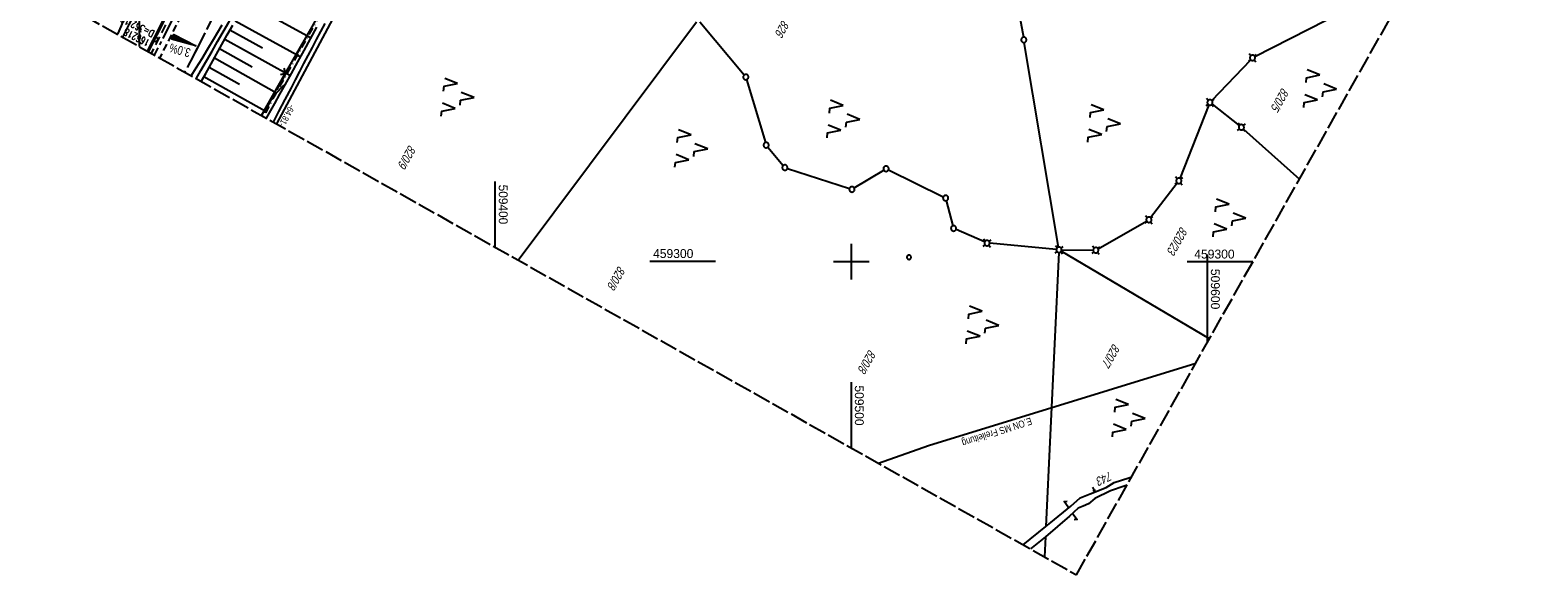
# Model space of a CAD drawing. Extents: x 509054 to 510069, y 459212 to 460305.
# Tile 3 of 66: x 509269 to 509693, y 459212 to 459365. Entities that reach past the tile are written whole.
import ezdxf

# ---------------------------------------------------------------- set-up
doc = ezdxf.new("R2010")
doc.units = 0
doc.header["$LTSCALE"] = 10
doc.header["$MEASUREMENT"] = 0
for name, pattern in [('ACAD_ISO13W100', [36, 12, -3, 12, -3, 0, -3, 0, -3]), ('ACHSE', [5.5, 4, -0.5, 0.5, -0.5]), ('LT00', [0]), ('LT02', [0.4, 0.2, -0.2]), ('LT08', [0.42, 0.2, -0.1, 0.02, -0.1]), ('LT11', [0.3, 0.2, -0.1]), ('LT14', [0.6, 0.5, -0.1]), ('STRICHLINIE2', [0.375, 0.25, -0.125])]:
    doc.linetypes.add(name, pattern=pattern)
doc.layers.get('0').update_dxf_attribs({"linetype": 'LT00'})
for name, color, linetype in [('--EK_FBR', 1, 'LT00'), ('--EK_Haltung', 7, 'STRICHLINIE2'), ('--EK_Schacht-Text', 5, 'LT00'), ('--EL_DFK_AB_L', 21, 'LT00'), ('--EL_Haltung', 182, 'STRICHLINIE2'), ('-AX-093', 35, 'ACHSE'), ('-QUE-20O', 11, 'LT00'), ('ABSTAND', 8, 'LT00'), ('DFK_AB_L', 21, 'LT00'), ('DFK_FLUR_NR', 250, 'LT00'), ('DFK_FLURNR_PFEIL', 250, 'LT00'), ('DFK_GZPKT', 250, 'LT00'), ('DFK_KATASTER', 250, 'LT00'), ('DFK_NUTZUNG', 250, 'LT00'), ('DFK_VERMPKT', 252, 'LT00'), ('GASLTG', 250, 'ACAD_ISO13W100'), ('MITTELSTREIFEN-Ü_LINIE', 250, 'LT11'), ('SCHLITZRINNE', 182, 'LT00'), ('STROM_FREILTG', 80, 'STROMFREILEITUNG'), ('STROM_TEXT', 80, 'Continuous'), ('V110_AFBR_BAB', 250, 'LT00'), ('V110_BOESCH', 250, 'LT00'), ('V110_BOSCHUNG', 250, 'LT00'), ('V110_GRABEN', 250, 'LT00'), ('V110_LD_MARK', 250, 'LT00'), ('V110_LG_MARK', 250, 'LT02'), ('V110_RASTER', 250, 'LT00'), ('V110_SCHLITZR', 182, 'LT00'), ('V110_ZAUN', 40, 'LT00'), ('V111_AFBR_BAB', 250, 'LT00'), ('V111_BOESCH', 250, 'LT00'), ('V111_BOSCHUNG', 250, 'LT00'), ('V111_GRABEN', 250, 'LT00'), ('V111_LD_MARK', 250, 'LT00'), ('V111_LG_MARK', 250, 'LT02'), ('V111_RASTER', 250, 'LT00'), ('V111_SCHLITZR', 182, 'LT00'), ('V111_ZAUN', 40, 'LT00')]:
    doc.layers.add(name, color=color, linetype=linetype)
doc.layers.add('-BLATT_110-RAND', color=7, linetype='LT14', plot=False)
doc.styles.add('Beschrift', font='ARIAL.TTF')
doc.styles.add('schachtbeschriftung', font='romans.shx', dxfattribs={"width": 0.75, "height": 2})
doc.styles.get("Standard").update_dxf_attribs({"font": 'ARIAL.TTF'})
doc.styles.add('Strom', font='txt-alt.shx')
doc.styles.add('Versorgungsltg', font='ARIAL.TTF', dxfattribs={"width": 0.8, "height": 2})
doc.linetypes.add('STROMFREILEITUNG', pattern='A,12.7,-5.5,["xx",Strom,S=2.5,R=0,X=-2.6,Y=-0.85],-4.35', length=22.55)

# ---------------------------------------------------------------- blocks, each defined once
blk = doc.blocks.new('SYMB7060')
at = {"color": 0, "linetype": 'ByBlock'}
for p, q in [((-0.26, 0), (0, 0)), ((-0.08, 0.045), (0, 0)), ((0, 0), (-0.08, -0.045))]:
    blk.add_line(p, q, dxfattribs=at)
blk = doc.blocks.new('SYMB7010')
at = {"color": 0, "linetype": 'ByBlock'}
for points in [[(-0.031408, 0.499213), (-0.093728, 0.49134), (-0.15457, 0.475719), (-0.212975, 0.452595), (-0.268021, 0.422333), (-0.31884, 0.385411), (-0.36463, 0.342411), (-0.40467, 0.29401), (-0.438329, 0.240973), (-0.465074, 0.184136), (-0.484486, 0.124395), (-0.496256, 0.062692), (-0.5002, 0)], [(-0.5002, 0), (-0.496256, -0.062692), (-0.484486, -0.124395), (-0.465075, -0.184136), (-0.438329, -0.240973), (-0.404671, -0.29401), (-0.36463, -0.342411), (-0.31884, -0.385411), (-0.268021, -0.422333), (-0.212975, -0.452595), (-0.154571, -0.475719), (-0.093728, -0.49134), (-0.031408, -0.499213), (0.031408, -0.499213)], [(0.5002, 0), (0.496256, 0.062692), (0.484485, 0.124395), (0.465074, 0.184136), (0.438329, 0.240973), (0.40467, 0.29401), (0.36463, 0.342411), (0.31884, 0.385411), (0.268021, 0.422333), (0.212975, 0.452595), (0.15457, 0.475719), (0.093728, 0.49134), (0.031408, 0.499213), (-0.031408, 0.499213)], [(0.031408, -0.499213), (0.093728, -0.491341), (0.15457, -0.475719), (0.212975, -0.452595), (0.268021, -0.422333), (0.31884, -0.385411), (0.36463, -0.342411), (0.404671, -0.294011), (0.438329, -0.240974), (0.465075, -0.184136), (0.484486, -0.124395), (0.496256, -0.062692), (0.500201, 0)]]:
    blk.add_lwpolyline(points, dxfattribs=at)
blk = doc.blocks.new('SYMB7030')
at = {"color": 0, "linetype": 'ByBlock'}
for p, q in [((-0.353695, 0.353695), (-0.697, 0.697)), ((0.353695, 0.353695), (0.697, 0.697)), ((-0.353695, -0.353695), (-0.697, -0.697)), ((0.353695, -0.353695), (0.697, -0.697))]:
    blk.add_line(p, q, dxfattribs=at)
for points in [[(-0.031408, 0.499213), (-0.093728, 0.49134), (-0.15457, 0.475719), (-0.212975, 0.452595), (-0.268021, 0.422333), (-0.31884, 0.385411), (-0.36463, 0.342411), (-0.40467, 0.29401), (-0.438329, 0.240973), (-0.465074, 0.184136), (-0.484486, 0.124395), (-0.496256, 0.062692), (-0.5002, 0)], [(-0.5002, 0), (-0.496256, -0.062692), (-0.484486, -0.124395), (-0.465074, -0.184136), (-0.438329, -0.240973), (-0.404671, -0.29401), (-0.36463, -0.342411), (-0.31884, -0.385411), (-0.268021, -0.422333), (-0.212975, -0.452595), (-0.15457, -0.475719), (-0.093728, -0.49134), (-0.031408, -0.499213), (0.031408, -0.499213), (0.093728, -0.49134), (0.15457, -0.475719), (0.212975, -0.452595), (0.268021, -0.422333), (0.31884, -0.385411), (0.36463, -0.342411), (0.404671, -0.29401), (0.438329, -0.240973), (0.465075, -0.184136), (0.484486, -0.124395), (0.496256, -0.062692), (0.500201, 0)], [(0.5002, 0), (0.496256, 0.062692), (0.484485, 0.124395), (0.465074, 0.184136), (0.438329, 0.240973), (0.40467, 0.29401), (0.36463, 0.34241), (0.31884, 0.385411), (0.268021, 0.422333), (0.212975, 0.452595), (0.15457, 0.475719), (0.093728, 0.49134), (0.031408, 0.499213), (-0.031408, 0.499213)]]:
    blk.add_lwpolyline(points, dxfattribs=at)
blk = doc.blocks.new('SYMB7221')
at = {"color": 0, "linetype": 'ByBlock'}
for p, q in [((0, 0.435), (-0.11, 0.065)), ((0.11, 0.065), (0, 0.435)), ((0.25, 0.065), (0.11, 0.065)), ((-0.35, -0.065), (-0.46, -0.435)), ((0.35, -0.065), (0.24, -0.435))]:
    blk.add_line(p, q, dxfattribs=at)
for points in [[(-0.1, -0.435), (-0.24, -0.435), (-0.35, -0.065)], [(0.6, -0.435), (0.46, -0.435), (0.35, -0.065)]]:
    blk.add_lwpolyline(points, dxfattribs=at)
blk = doc.blocks.new('SYMB7052')
at = {"color": 0, "linetype": 'ByBlock'}
blk.add_lwpolyline([(0, 0), (0, 0.196), (0.076, 0.156)], dxfattribs=at)
blk = doc.blocks.new('SYMB0024')
at = {"color": 0, "linetype": 'ByBlock'}
for p, q in [((-0.5, 0.5), (0, 0)), ((0, 0), (0.5, 0.5))]:
    blk.add_line(p, q, dxfattribs=at)

msp = doc.modelspace()

# ---------------------------------------------------------------- linework, layer by layer
at = {"layer": '--EK_FBR'}
for points in [[(509316.06, 459351.35), (509317.37, 459353.67), (509318.92, 459356.39), (509320.48, 459359.11), (509322.04, 459361.82), (509323.6, 459364.53), (509325.16, 459367.24), (509326.72, 459369.96), (509328.61, 459373.28), (509330.51, 459376.6), (509332.4, 459379.93), (509334.28, 459383.26), (509336.17, 459386.59), (509338.06, 459389.91), (509340.3, 459393.84), (509342.54, 459397.77), (509344.78, 459401.7), (509347.02, 459405.63), (509349.27, 459409.56), (509351.42, 459413.33), (509353.57, 459417.11), (509355.71, 459420.88), (509355.91, 459421.24)], [(509316.06, 459351.35), (509317.37, 459353.67), (509318.92, 459356.39), (509320.48, 459359.11), (509322.04, 459361.82), (509323.6, 459364.53), (509325.16, 459367.24)]]:
    msp.add_lwpolyline(points, dxfattribs=at)
at = {"layer": '--EK_Haltung'}
msp.add_line((509307.36, 459366.48), (509303.37, 459358.5), dxfattribs=at)
at = {"layer": '--EL_DFK_AB_L'}
msp.add_line((509355.04, 459369.48), (509338.54, 459338.67), dxfattribs=at)
at = {"layer": '--EL_Haltung'}
msp.add_line((509307.36, 459366.48), (509303.37, 459358.5), dxfattribs=at)
at = {"layer": '-AX-093', "ltscale": 0.2}
msp.add_lwpolyline([(509310.23, 459369.8), (509304.53, 459358.53), (509304.26, 459358)], dxfattribs=at)
at = {"layer": '-BLATT_110-RAND'}
msp.add_lwpolyline([(509508.66, 460304.61), (509054.47, 459498.79), (509563.22, 459212.04), (510017.41, 460017.85), (509508.66, 460304.61)], dxfattribs=at)
at = {"layer": '-QUE-20O'}
for p, q in [((509309.89, 459363.63), (509309.27, 459362.42)), ((509309.57, 459362.34), (509310.16, 459363.5)), ((509310.42, 459363.36), (509309.86, 459362.25)), ((509310.16, 459362.17), (509310.69, 459363.23)), ((509310.96, 459363.09), (509310.45, 459362.09)), ((509310.75, 459362.01), (509311.23, 459362.96)), ((509311.49, 459362.82), (509311.04, 459361.93)), ((509311.33, 459361.84), (509311.76, 459362.68)), ((509312.03, 459362.55), (509311.63, 459361.76)), ((509311.92, 459361.68), (509312.3, 459362.41)), ((509312.56, 459362.28), (509312.22, 459361.6)), ((509312.51, 459361.51), (509312.83, 459362.14)), ((509313.1, 459362.01), (509312.81, 459361.43)), ((509313.1, 459361.35), (509313.37, 459361.87)), ((509313.63, 459361.73), (509313.4, 459361.27)), ((509313.69, 459361.18), (509313.9, 459361.6)), ((509314.17, 459361.46), (509313.99, 459361.1)), ((509314.28, 459361.02), (509314.44, 459361.33)), ((509314.7, 459361.19), (509314.58, 459360.94)), ((509314.87, 459360.86), (509314.97, 459361.06)), ((509315.24, 459360.92), (509315.16, 459360.77)), ((509315.46, 459360.69), (509315.51, 459360.78)), ((509315.77, 459360.65), (509315.75, 459360.61))]:
    msp.add_line(p, q, dxfattribs=at)
msp.add_lwpolyline([(509309.09, 459362.47), (509309.72, 459363.72), (509315.96, 459360.55), (509309.09, 459362.47)], dxfattribs=at)
at = {"layer": 'DFK_AB_L'}
msp.add_line((509355.04, 459369.48), (509338.54, 459338.67), dxfattribs=at)
at = {"layer": 'DFK_KATASTER'}
for p, q in [((509536.61, 459428.25), (509548.31, 459363.02)), ((509355.04, 459369.48), (509338.54, 459338.67)), ((509406.44, 459300.41), (509456.54, 459367.34)), ((509406.44, 459300.41), (509456.54, 459367.34)), ((509457.47, 459367.36), (509469.9, 459352.4)), ((509613.34, 459357.56), (509633.39, 459367.78)), ((509558.2, 459304.06), (509548.56, 459361.54)), ((509558.2, 459304.06), (509548.56, 459361.54)), ((509601.24, 459345.23), (509612.15, 459356.68)), ((509601.24, 459345.23), (509612.15, 459356.68)), ((509470.59, 459351.1), (509475.87, 459333.43)), ((509470.59, 459351.1), (509475.87, 459333.43)), ((509600.44, 459343.99), (509592.26, 459323.36)), ((509601.31, 459344.22), (509608.95, 459338.18)), ((509610.1, 459337.21), (509625.85, 459323.16)), ((509476.56, 459332.13), (509480.87, 459326.96)), ((509482.06, 459326.16), (509499.47, 459320.51)), ((509500.82, 459320.67), (509509.12, 459325.69)), ((509510.43, 459325.75), (509525.82, 459318.17)), ((509584.03, 459312.34), (509591.52, 459322.07)), ((509526.68, 459317.11), (509528.54, 459310.05)), ((509569.32, 459303.55), (509582.92, 459311.38)), ((509537.42, 459305.5), (509529.42, 459309.03)), ((509557.57, 459303.39), (509538.86, 459305.13)), ((509558.29, 459302.57), (509554.67, 459225.65)), ((509600.56, 459278.29), (509558.97, 459302.94)), ((509559.07, 459303.31), (509567.92, 459303.19)), ((509573.81, 459237.93), (509577.98, 459239.27)), ((509577.98, 459239.27), (509578.74, 459239.57)), ((509564.25, 459233.62), (509567.06, 459234.82)), ((509567.06, 459234.82), (509571.54, 459236.59)), ((509572.76, 459235.66), (509568.38, 459233.44)), ((509571.54, 459236.59), (509573.81, 459237.93)), ((509576.63, 459236.97), (509572.76, 459235.66)), ((509577.42, 459237.24), (509576.63, 459236.97)), ((509556.01, 459226.71), (509561.62, 459231.36)), ((509563.66, 459230.72), (509561.27, 459228.56)), ((509561.62, 459231.36), (509564.25, 459233.62)), ((509565.15, 459231.29), (509563.66, 459230.72)), ((509566.65, 459231.98), (509565.15, 459231.29)), ((509568.38, 459233.44), (509566.65, 459231.98)), ((509548.23, 459220.48), (509554.67, 459225.65)), ((509561.27, 459228.56), (509554.52, 459222.69)), ((509554.67, 459225.65), (509556.01, 459226.71)), ((509554.52, 459222.69), (509550.32, 459219.31)), ((509554.52, 459222.69), (509554.25, 459217.09))]:
    msp.add_line(p, q, dxfattribs=at)
at = {"layer": 'GASLTG', "ltscale": 0.05, "flags": 128}
msp.add_lwpolyline([(509732.48, 459567.69), (509729.94, 459565.36), (509725.51, 459562.81), (509720.09, 459559.78), (509714.04, 459556.13), (509710.28, 459553.89), (509696.3, 459545.64), (509680.28, 459535.94), (509675.54, 459533.13), (509662.67, 459524.53), (509661.31, 459523.49), (509654.68, 459518.01), (509641.53, 459507.31), (509616.04, 459486.4), (509597.79, 459472.06), (509592.36, 459467.67), (509583.44, 459461.06), (509571.13, 459452.34), (509560.96, 459446.08), (509536.18, 459431.58), (509531.7, 459429.29), (509524.56, 459425.59), (509512.62, 459419.97), (509500.19, 459414.01), (509494.35, 459411.46), (509484.5, 459407.13), (509475.95, 459403.85), (509460.65, 459398.15), (509446.94, 459393.44), (509428.45, 459387.85), (509407.17, 459382.36), (509385.48, 459378.15), (509377.07, 459376.74), (509356.92, 459372.99), (509353.25, 459372.22), (509352.3, 459371.75), (509351.45, 459371.07), (509350.6, 459369.66), (509337.3, 459345.94), (509334.65, 459340.87)], dxfattribs=at)
at = {"layer": 'GASLTG', "color": 80, "linetype": 'LT08', "flags": 128}
msp.add_lwpolyline([(509732.69, 459567.46), (509730.12, 459565.11), (509725.66, 459562.54), (509720.24, 459559.52), (509714.19, 459555.87), (509710.44, 459553.63), (509696.46, 459545.39), (509680.44, 459535.68), (509675.7, 459532.87), (509662.84, 459524.29), (509661.5, 459523.26), (509654.87, 459517.78), (509641.72, 459507.07), (509616.22, 459486.16), (509597.97, 459471.82), (509592.54, 459467.43), (509583.62, 459460.81), (509571.3, 459452.09), (509561.11, 459445.83), (509536.33, 459431.32), (509531.84, 459429.02), (509524.69, 459425.32), (509512.75, 459419.7), (509500.31, 459413.74), (509494.47, 459411.18), (509484.61, 459406.86), (509476.06, 459403.57), (509460.75, 459397.86), (509447.03, 459393.15), (509428.53, 459387.57), (509407.23, 459382.07), (509385.53, 459377.85), (509377.12, 459376.45), (509356.97, 459372.69), (509353.34, 459371.94), (509352.47, 459371.5), (509351.68, 459370.87), (509350.86, 459369.51), (509337.56, 459345.79), (509334.92, 459340.72)], dxfattribs=at)
at = {"layer": 'MITTELSTREIFEN-Ü_LINIE', "flags": 128}
msp.add_lwpolyline([(509346.43, 459435.55), (509345.01, 459432.89), (509343.6, 459430.23), (509342.19, 459427.57), (509341.7, 459426.63), (509340.79, 459424.9), (509339.39, 459422.24), (509338, 459419.57), (509336.6, 459416.9), (509334.49, 459412.86), (509332.37, 459408.83), (509330.26, 459404.8), (509328.14, 459400.76), (509326.03, 459396.73), (509323.39, 459391.66), (509320.76, 459386.59), (509318.14, 459381.52), (509315.53, 459376.44), (509313.51, 459372.48), (509311.49, 459368.51), (509309.48, 459364.55), (509307.47, 459360.58), (509305.75, 459357.16)], dxfattribs=at)
at = {"layer": 'SCHLITZRINNE'}
msp.add_lwpolyline([(509342.88, 459437.31), (509340.89, 459433.53), (509338.89, 459429.76), (509337.98, 459428.04), (509336.89, 459425.98), (509334.9, 459422.2), (509332.9, 459418.42), (509330.3, 459413.48), (509327.71, 459408.53), (509325.12, 459403.58), (509322.54, 459398.63), (509320.4, 459394.49), (509318.27, 459390.35), (509316.13, 459386.21), (509314.01, 459382.07), (509311.88, 459377.92), (509309.87, 459373.99), (509307.86, 459370.05), (509305.85, 459366.11), (509303.85, 459362.17), (509302.3, 459359.1)], dxfattribs=at)
at = {"layer": 'STROM_FREILTG', "ltscale": 0.05, "flags": 128}
msp.add_lwpolyline([(509507.59, 459243.39), (509521.65, 459248.32), (509596.72, 459271.48)], dxfattribs=at)
at = {"layer": 'V110_AFBR_BAB'}
msp.add_lwpolyline([(509316.06, 459351.35), (509317.37, 459353.67), (509318.92, 459356.39), (509320.48, 459359.11), (509322.04, 459361.82), (509323.6, 459364.53), (509325.16, 459367.24)], dxfattribs=at)
at = {"layer": 'V110_BOESCH'}
for points in [[(509317.44, 459350.57), (509318.69, 459352.81), (509320.2, 459355.52), (509321.72, 459358.23), (509323.23, 459360.94), (509324.75, 459363.64), (509326.28, 459366.35)], [(509334.34, 459341.04), (509335.31, 459342.64), (509336.67, 459344.86), (509337.38, 459345.92), (509338.16, 459346.93), (509339.01, 459347.88), (509339.92, 459348.77), (509340.89, 459349.59)]]:
    msp.add_lwpolyline(points, dxfattribs=at)
at = {"layer": 'V110_BOSCHUNG'}
for p, q in [((509348.15, 459362.81), (509329.93, 459372.71)), ((509345.26, 459357.52), (509326.95, 459367.53)), ((509342.34, 459352.21), (509324.03, 459362.35)), ((509334.65, 459359.9), (509325.49, 459364.94)), ((509321.13, 459357.17), (509338.59, 459347.42)), ((509322.59, 459359.79), (509331.73, 459354.68)), ((509319.66, 459354.55), (509328.21, 459349.78)), ((509318.2, 459351.93), (509335.19, 459342.44))]:
    msp.add_line(p, q, dxfattribs=at)
at = {"layer": 'V110_GRABEN'}
for points in [[(509349.77, 459365.78), (509348, 459362.54), (509346.23, 459359.3), (509344.46, 459356.06), (509342.68, 459352.82), (509340.89, 459349.59), (509339.45, 459346.99), (509337.99, 459344.39), (509336.54, 459341.79), (509335.69, 459340.28)], [(509337.69, 459339.16), (509339.28, 459342.17), (509341.02, 459345.49), (509342.75, 459348.81), (509343.93, 459351.07), (509345.11, 459353.33), (509346.28, 459355.59), (509347.47, 459357.85), (509348.65, 459360.11), (509349.85, 459362.36), (509351.05, 459364.61), (509352.27, 459366.85)]]:
    msp.add_lwpolyline(points, dxfattribs=at)
at = {"layer": 'V110_LD_MARK'}
for points in [[(509294.92, 459366.22), (509293.94, 459363.82)], [(509314.66, 459352.14), (509316.05, 459354.41), (509317.67, 459357.06), (509319.28, 459359.73), (509320.88, 459362.39), (509322.11, 459364.42), (509323.32, 459366.46)]]:
    msp.add_lwpolyline(points, dxfattribs=at)
at = {"layer": 'V110_LG_MARK', "ltscale": 3, "flags": 128}
for points in [[(509433.16, 459574.98), (509432.67, 459574.07), (509432.17, 459573.16), (509431.1, 459571.24), (509430.03, 459569.34), (509428.94, 459567.44), (509427.84, 459565.55), (509426.74, 459563.66), (509425.63, 459561.77), (509424.52, 459559.88), (509423.42, 459557.99), (509422.32, 459556.1), (509421.01, 459553.83), (509419.71, 459551.57), (509418.42, 459549.3), (509417.13, 459547.02), (509415.84, 459544.75), (509414.55, 459542.48), (509412.94, 459539.65), (509411.33, 459536.82), (509409.72, 459533.99), (509408.12, 459531.16), (509406.51, 459528.33), (509404.91, 459525.49), (509403.47, 459522.91), (509402.02, 459520.33), (509400.59, 459517.75), (509399.15, 459515.16), (509397.72, 459512.58), (509395.29, 459508.2), (509392.87, 459503.83), (509390.45, 459499.45), (509388.15, 459495.28), (509385.85, 459491.1), (509383.56, 459486.92), (509381.71, 459483.52), (509379.85, 459480.12), (509378, 459476.72), (509375.1, 459471.38), (509372.2, 459466.05), (509369.31, 459460.71), (509366.42, 459455.37), (509363.86, 459450.65), (509361.31, 459445.93), (509358.77, 459441.2), (509356.23, 459436.47), (509353.7, 459431.74), (509351.18, 459427.03), (509348.68, 459422.32), (509346.18, 459417.6), (509343.68, 459412.88), (509341.6, 459408.93), (509339.51, 459404.97), (509337.43, 459401.01), (509335.35, 459397.05), (509333.28, 459393.08), (509330.66, 459388.04), (509328.05, 459382.98), (509325.45, 459377.93), (509322.86, 459372.86), (509320.31, 459367.85), (509317.77, 459362.84), (509315.23, 459357.82), (509312.87, 459353.14)], [(509295.41, 459362.99), (509297.21, 459366.55), (509299.8, 459371.63), (509302.4, 459376.71), (509305.01, 459381.79), (509307.55, 459386.73), (509310.1, 459391.66), (509312.65, 459396.6), (509315.21, 459401.53), (509317.34, 459405.63), (509319.47, 459409.73), (509321.6, 459413.83), (509323.74, 459417.93), (509325.89, 459422.02), (509328.29, 459426.6), (509330.7, 459431.18), (509333.12, 459435.76), (509335.54, 459440.33), (509337.03, 459443.16), (509338.53, 459445.98), (509343.58, 459455.44), (509348.67, 459464.88), (509350.53, 459468.32), (509352.4, 459471.75), (509354.28, 459475.18), (509356.15, 459478.61), (509358.03, 459482.04), (509359.9, 459485.47), (509361.66, 459488.68), (509363.42, 459491.9), (509365.18, 459495.11), (509366.94, 459498.32), (509368.87, 459501.84), (509370.8, 459505.36), (509372.74, 459508.89), (509374.22, 459511.58), (509375.69, 459514.27), (509377.17, 459516.97), (509378.65, 459519.66), (509380.13, 459522.35), (509381.89, 459525.53), (509383.66, 459528.71), (509385.42, 459531.89), (509387.19, 459535.06)]]:
    msp.add_lwpolyline(points, dxfattribs=at)
at = {"layer": 'V110_RASTER'}
for p, q in [((509300, 459378.9), (509300, 459360.4)), ((509400, 459304.03), (509400, 459322.53)), ((509500, 459305), (509500, 459295)), ((509600, 459277.3), (509600, 459302.01)), ((509495, 459300), (509505, 459300)), ((509495, 459300), (509505, 459300)), ((509594.3, 459300), (509612.8, 459300)), ((509500, 459266.17), (509500, 459247.67))]:
    msp.add_line(p, q, dxfattribs=at)
at = {"layer": 'V110_SCHLITZR'}
msp.add_lwpolyline([(509302.66, 459358.9), (509312.22, 459377.71), (509322.91, 459398.46), (509333.27, 459418.26), (509343.22, 459437.09), (509343, 459437.25), (509342.88, 459437.31)], dxfattribs=at)
at = {"layer": 'V110_ZAUN'}
for p, q in [((509341.15, 459352.9), (509348.58, 459365.93)), ((509334.38, 459341.02), (509341.15, 459352.9))]:
    msp.add_line(p, q, dxfattribs=at)
at = {"layer": 'V111_AFBR_BAB'}
msp.add_lwpolyline([(509316.06, 459351.35), (509317.37, 459353.67), (509318.92, 459356.39), (509320.48, 459359.11), (509322.04, 459361.82), (509323.6, 459364.53), (509325.16, 459367.24), (509326.72, 459369.96), (509328.61, 459373.28), (509330.51, 459376.6), (509332.4, 459379.93), (509334.28, 459383.26), (509336.17, 459386.59), (509338.06, 459389.91), (509340.3, 459393.84), (509342.54, 459397.77), (509344.78, 459401.7), (509347.02, 459405.63), (509349.27, 459409.56), (509351.42, 459413.33), (509353.57, 459417.11), (509355.71, 459420.88), (509355.91, 459421.24)], dxfattribs=at)
at = {"layer": 'V111_BOESCH'}
for points in [[(509317.44, 459350.57), (509318.69, 459352.81), (509320.2, 459355.52), (509321.72, 459358.23), (509323.23, 459360.94), (509324.75, 459363.64), (509326.28, 459366.35)], [(509334.34, 459341.04), (509335.31, 459342.64), (509336.67, 459344.86), (509337.38, 459345.92), (509338.16, 459346.93), (509339.01, 459347.88), (509339.92, 459348.77), (509340.89, 459349.59)]]:
    msp.add_lwpolyline(points, dxfattribs=at)
at = {"layer": 'V111_BOSCHUNG'}
for p, q in [((509348.15, 459362.81), (509329.93, 459372.71)), ((509345.26, 459357.52), (509326.95, 459367.53)), ((509342.34, 459352.21), (509324.03, 459362.35)), ((509334.65, 459359.9), (509325.49, 459364.94)), ((509321.13, 459357.17), (509338.59, 459347.42)), ((509322.59, 459359.79), (509331.73, 459354.68)), ((509319.66, 459354.55), (509328.21, 459349.78)), ((509318.2, 459351.93), (509335.19, 459342.44))]:
    msp.add_line(p, q, dxfattribs=at)
at = {"layer": 'V111_GRABEN'}
for points in [[(509349.77, 459365.78), (509348, 459362.54), (509346.23, 459359.3), (509344.46, 459356.06), (509342.68, 459352.82), (509340.89, 459349.59), (509339.45, 459346.99), (509337.99, 459344.39), (509336.54, 459341.79), (509335.69, 459340.28)], [(509337.69, 459339.16), (509339.28, 459342.17), (509341.02, 459345.49), (509342.75, 459348.81), (509343.93, 459351.07), (509345.11, 459353.33), (509346.28, 459355.59), (509347.47, 459357.85), (509348.65, 459360.11), (509349.85, 459362.36), (509351.05, 459364.61), (509352.27, 459366.85)]]:
    msp.add_lwpolyline(points, dxfattribs=at)
at = {"layer": 'V111_LD_MARK'}
for points in [[(509326.03, 459432.57), (509325.53, 459431.6), (509324.33, 459429.25), (509323.14, 459426.9), (509321.95, 459424.55), (509320.67, 459422.05), (509319.4, 459419.54), (509318.13, 459417.03), (509316.86, 459414.52), (509315.59, 459412.01), (509314.34, 459409.49), (509313.09, 459406.97), (509311.86, 459404.45), (509309.81, 459400.19), (509307.8, 459395.91), (509305.83, 459391.61), (509303.89, 459387.3), (509301.98, 459382.98), (509300.54, 459379.64), (509299.11, 459376.29), (509297.7, 459372.94), (509296.3, 459369.58), (509294.92, 459366.22), (509293.94, 459363.82)], [(509314.66, 459352.14), (509316.05, 459354.41), (509317.67, 459357.06), (509319.28, 459359.73), (509320.88, 459362.39), (509322.11, 459364.42), (509323.32, 459366.46)]]:
    msp.add_lwpolyline(points, dxfattribs=at)
at = {"layer": 'V111_LG_MARK', "ltscale": 3, "flags": 128}
for points in [[(509295.41, 459362.99), (509297.21, 459366.55), (509299.8, 459371.63), (509302.4, 459376.71), (509305.01, 459381.79), (509307.55, 459386.73), (509310.1, 459391.66), (509312.65, 459396.6), (509315.21, 459401.53), (509317.34, 459405.63), (509319.47, 459409.73), (509321.6, 459413.83), (509323.74, 459417.93), (509325.89, 459422.02), (509328.29, 459426.6), (509330.54, 459430.86)], [(509349.42, 459423.7), (509348.68, 459422.32), (509346.18, 459417.6), (509343.68, 459412.88), (509341.6, 459408.93), (509339.51, 459404.97), (509337.43, 459401.01), (509335.35, 459397.05), (509333.28, 459393.08), (509330.66, 459388.04), (509328.05, 459382.98), (509325.45, 459377.93), (509322.86, 459372.86), (509320.31, 459367.85), (509317.77, 459362.84), (509315.23, 459357.82), (509312.87, 459353.14)]]:
    msp.add_lwpolyline(points, dxfattribs=at)
at = {"layer": 'V111_RASTER'}
msp.add_line((509461.88, 459300), (509443.38, 459300), dxfattribs=at)
at = {"layer": 'V111_SCHLITZR'}
msp.add_lwpolyline([(509302.66, 459358.9), (509312.22, 459377.71), (509322.91, 459398.46), (509333.27, 459418.26), (509338.36, 459427.89)], dxfattribs=at)
at = {"layer": 'V111_ZAUN'}
for p, q in [((509341.15, 459352.9), (509348.58, 459365.93)), ((509334.38, 459341.02), (509341.15, 459352.9))]:
    msp.add_line(p, q, dxfattribs=at)

# ---------------------------------------------------------------- block references
at = {"layer": 'DFK_FLURNR_PFEIL', "xscale": 5, "yscale": 5, "zscale": 5, "rotation": 292.6197100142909}
msp.add_blockref('SYMB7060', (509568.26, 459235.5), dxfattribs=at)
at = {"layer": 'DFK_GZPKT', "xscale": 1.500000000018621, "yscale": 1.5, "zscale": 1.5, "rotation": 264.7377099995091}
for name, p in [('SYMB7010', (509548.44, 459362.28)), ('SYMB7030', (509612.67, 459357.22)), ('SYMB7010', (509470.38, 459351.82)), ('SYMB7030', (509600.72, 459344.69)), ('SYMB7030', (509609.54, 459337.71)), ('SYMB7010', (509476.08, 459332.71)), ('SYMB7010', (509481.35, 459326.39)), ('SYMB7010', (509509.76, 459326.08)), ('SYMB7030', (509591.98, 459322.66)), ('SYMB7010', (509500.18, 459320.28)), ('SYMB7010', (509526.49, 459317.84)), ('SYMB7010', (509528.73, 459309.33)), ('SYMB7030', (509583.57, 459311.75)), ('SYMB7030', (509538.11, 459305.2)), ('SYMB7030', (509558.32, 459303.32)), ('SYMB7030', (509568.67, 459303.18))]:
    msp.add_blockref(name, p, dxfattribs=at)
at = {"layer": 'DFK_KATASTER', "yscale": 10.00000000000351, "zscale": 10}
for p, xscale, rotation in [((509560.93, 459231.07), 9.999999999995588, 37.43352890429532), ((509562.23, 459229.16), 9.999999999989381, 217.433538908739)]:
    msp.add_blockref('SYMB7052', p, dxfattribs=dict(at, xscale=xscale, rotation=rotation))
at = {"layer": 'DFK_NUTZUNG', "xscale": 10.00000000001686, "yscale": 10, "zscale": 10, "rotation": 264.7377100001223}
for p in [(509631.93, 459348.85), (509389.73, 459346.45), (509498.07, 459340.31), (509571.28, 459339.07), (509455.35, 459332.04), (509606.47, 459312.55), (509537.11, 459282.49), (509578.2, 459256.32)]:
    msp.add_blockref('SYMB7221', p, dxfattribs=at)
at = {"layer": 'DFK_VERMPKT', "xscale": 1.200000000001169, "yscale": 1.200000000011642, "zscale": 1.2, "rotation": 264.7377100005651}
for p in [(509304.63, 459362.44), (509516.2, 459301.22)]:
    msp.add_blockref('SYMB7010', p, dxfattribs=at)
at = {"layer": 'V110_ZAUN', "xscale": 2.099999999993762, "yscale": 2.099999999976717, "zscale": 2.1, "rotation": 60.29876000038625}
msp.add_blockref('SYMB0024', (509341.15, 459352.9), dxfattribs=at)
at = {"layer": 'V111_ZAUN', "xscale": 2.099999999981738, "yscale": 2.099999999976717, "zscale": 2.1, "rotation": 60.29819000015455}
msp.add_blockref('SYMB0024', (509341.15, 459352.9), dxfattribs=at)

# ---------------------------------------------------------------- texts
at = {"layer": '--EK_Schacht-Text', "style": 'schachtbeschriftung', "width": 0.75}
for s, p in [('D=362.12', (509304.51, 459364.69)), ('166218', (509303.22, 459362.12))]:
    msp.add_text(s, height=2, rotation=-206.5825, dxfattribs=at).set_placement(p)
at = {"layer": '-QUE-20O', "style": 'Beschrift', "width": 0.75}
msp.add_text('3.0%%%', height=2.5, rotation=164.4135, dxfattribs=at).set_placement((509314.67, 459359.71))
at = {"layer": 'ABSTAND', "width": 0.75}
msp.add_text(' -64.81-', height=1.8, rotation=-118.1606, dxfattribs=at).set_placement((509342.53, 459344.77))
at = {"layer": 'DFK_FLUR_NR', "oblique": 13.754, "width": 0.75}
for s, rotation, p in [('826', 240.5925, (509480.64, 459367.98)), ('820/5', 240.5925, (509620.95, 459348.97)), ('820/9', 240.5925, (509375.8, 459332.93)), ('820/23', 240.5925, (509592.5, 459309.99)), ('820/8', 240.5925, (509434.61, 459298.96)), ('820/7', 240.5925, (509573.52, 459277.14)), ('820/8', 240.5925, (509504.98, 459275.48)), ('743', 205.1371, (509572.63, 459241.18))]:
    msp.add_text(s, height=2.5, rotation=rotation, dxfattribs=at).set_placement(p)
at = {"layer": 'STROM_TEXT', "insert": (509540.8, 459252.39), "char_height": 2, "attachment_point": 5, "rotation": 198.1728, "line_spacing_factor": 1.1, "style": 'Versorgungsltg'}
msp.add_mtext('E.ON MS Freileitung', dxfattribs=at)
at = {"layer": 'V110_RASTER'}
for s, rotation, width, p in [(' 509400', -89.9996, 0.955, (509401, 459322.53)), (' 459300', 0.0004, 0.972, (509595.37, 459300.86)), (' 509600', -89.9996, 0.976, (509600.98, 459298.9)), (' 509500', -89.9996, 0.969, (509501, 459266.17))]:
    msp.add_text(s, height=2.5, rotation=rotation, dxfattribs=dict(at, width=width)).set_placement(p)
at = {"layer": 'V111_RASTER', "width": 0.972}
msp.add_text(' 459300', height=2.5, rotation=0.0002, dxfattribs=at).set_placement((509443.38, 459301))

doc.saveas('drawing.dxf')
